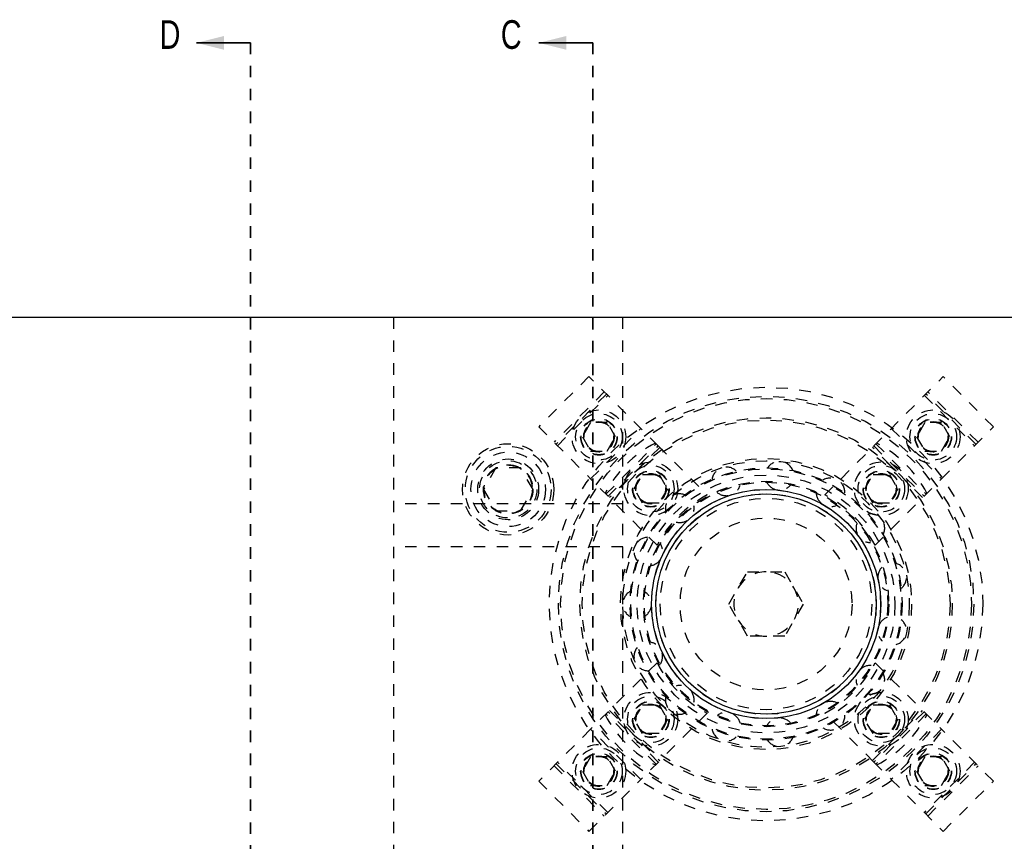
# Model space of a CAD drawing. Header units: inches. Extents: x 1907 to 2452, y -210 to -54.
# Tile 90 of 256: x 1930 to 1938, y -139 to -132. Entities that reach past the tile are written whole.
import ezdxf

# ---------------------------------------------------------------- set-up
doc = ezdxf.new("R2010")
doc.units = ezdxf.units.IN
doc.header["$LTSCALE"] = 0.5
doc.header["$MEASUREMENT"] = 0
doc.linetypes.add('HIDDEN', pattern=[0.225, 0.15, -0.075])
doc.linetypes.add('PHANTOM', pattern=[0.25, 0.125, -0.025, 0.025, -0.025, 0.025, -0.025])
doc.layers.add('SID-M-H', color=4, linetype='HIDDEN')
doc.layers.add('SID-M-S', color=105, linetype='Continuous')
doc.styles.add('SLDTEXTSTYLE0', font='TXT', dxfattribs={"width": 0.595745})

msp = doc.modelspace()

# ---------------------------------------------------------------- linework, layer by layer
at = {"color": 7, "linetype": 'Continuous', "lineweight": 35}
for p, q in [((1931.62626, -132.14195), (1931.15626, -132.14195)), ((1934.61445, -132.14195), (1934.14445, -132.14195))]:
    msp.add_line(p, q, dxfattribs=at)
at = {"color": 7, "linetype": 'PHANTOM', "lineweight": 35}
for p, q in [((1931.62626, -132.14195), (1931.62626, -156.89235)), ((1934.61445, -132.14195), (1934.61445, -156.89235))]:
    msp.add_line(p, q, dxfattribs=at)
at = {"color": 7, "linetype": 'Continuous', "lineweight": 35}
for points in [[(1931.15626, -132.14195), (1931.39626, -132.20195), (1931.39626, -132.08195)], [(1934.14445, -132.14195), (1934.38445, -132.20195), (1934.38445, -132.08195)]]:
    msp.add_solid(points, dxfattribs=at)
at = {"layer": 'SID-M-H'}
for p, q in [((1932.87626, -134.53715), (1932.87626, -153.03715)), ((1934.87626, -153.03715), (1934.87626, -134.53715)), ((1934.58088, -135.05336), (1934.14247, -135.49177)), ((1935.18589, -135.65838), (1934.58088, -135.05336)), ((1937.06663, -135.65838), (1937.67164, -135.05336)), ((1938.11005, -135.49177), (1937.67164, -135.05336)), ((1934.71452, -135.187), (1934.27611, -135.62541)), ((1934.73291, -135.20539), (1934.2945, -135.64379)), ((1934.30687, -135.65617), (1934.74528, -135.21776)), ((1937.50724, -135.21776), (1937.94565, -135.65617)), ((1937.95802, -135.64379), (1937.51961, -135.20539)), ((1937.9764, -135.62541), (1937.538, -135.187)), ((1934.59568, -135.45374), (1934.52351, -135.57874)), ((1934.74002, -135.45374), (1934.59568, -135.45374)), ((1934.81219, -135.57874), (1934.74002, -135.45374)), ((1937.5125, -135.45374), (1937.44033, -135.57874)), ((1937.65684, -135.45374), (1937.5125, -135.45374)), ((1937.729, -135.57874), (1937.65684, -135.45374)), ((1934.14247, -135.49177), (1934.59546, -135.94475)), ((1934.59546, -135.94475), (1935.03386, -135.50635)), ((1937.21865, -135.50635), (1937.65706, -135.94475)), ((1937.65706, -135.94475), (1938.11005, -135.49177)), ((1934.52351, -135.57874), (1934.59568, -135.70374)), ((1934.7291, -136.0784), (1935.16751, -135.63999)), ((1934.74002, -135.70374), (1934.81219, -135.57874)), ((1937.08501, -135.63999), (1937.52342, -136.0784)), ((1937.44033, -135.57874), (1937.5125, -135.70374)), ((1937.65684, -135.70374), (1937.729, -135.57874)), ((1934.59568, -135.70374), (1934.74002, -135.70374)), ((1934.74749, -136.09678), (1935.18589, -135.65838)), ((1935.19827, -135.67075), (1934.75986, -136.10916)), ((1935.18589, -135.65838), (1935.61349, -136.08597)), ((1936.63903, -136.08597), (1937.06663, -135.65838)), ((1937.49266, -136.10916), (1937.05425, -135.67075)), ((1937.06663, -135.65838), (1937.50503, -136.09678)), ((1937.5125, -135.70374), (1937.65684, -135.70374)), ((1933.76801, -135.84965), (1933.65975, -136.03715)), ((1933.98451, -135.84965), (1933.76801, -135.84965)), ((1934.09277, -136.03715), (1933.98451, -135.84965)), ((1934.9765, -136.03173), (1935.04867, -135.90673)), ((1935.04867, -135.90673), (1935.19301, -135.90673)), ((1935.19301, -135.90673), (1935.26518, -136.03173)), ((1936.98734, -136.03173), (1937.05951, -135.90673)), ((1937.05951, -135.90673), (1937.20385, -135.90673)), ((1937.20385, -135.90673), (1937.27602, -136.03173)), ((1935.17508, -136.52438), (1934.59546, -135.94475)), ((1937.07744, -136.52438), (1937.65706, -135.94475)), ((1933.65975, -136.03715), (1933.76801, -136.22465)), ((1933.98451, -136.22465), (1934.09277, -136.03715)), ((1935.04867, -136.15673), (1934.9765, -136.03173)), ((1935.26518, -136.03173), (1935.19301, -136.15673)), ((1937.05951, -136.15673), (1936.98734, -136.03173)), ((1937.27602, -136.03173), (1937.20385, -136.15673)), ((1934.87626, -136.16215), (1932.87626, -136.16215)), ((1935.19301, -136.15673), (1935.04867, -136.15673)), ((1937.20385, -136.15673), (1937.05951, -136.15673)), ((1933.76801, -136.22465), (1933.98451, -136.22465)), ((1934.87626, -136.53715), (1932.87626, -136.53715)), ((1935.8015, -137.03715), (1935.96388, -136.7559)), ((1935.96388, -136.7559), (1936.28864, -136.7559)), ((1936.28864, -136.7559), (1936.45102, -137.03715)), ((1935.96388, -137.3184), (1935.8015, -137.03715)), ((1936.45102, -137.03715), (1936.28864, -137.3184)), ((1936.28864, -137.3184), (1935.96388, -137.3184)), ((1935.17508, -137.54992), (1934.59546, -138.12954)), ((1937.07744, -137.54992), (1937.65706, -138.12954)), ((1934.75986, -137.96514), (1935.19827, -138.40355)), ((1934.9765, -138.04257), (1935.04867, -137.91757)), ((1935.04867, -137.91757), (1935.19301, -137.91757)), ((1935.19301, -137.91757), (1935.26518, -138.04257)), ((1936.98734, -138.04257), (1937.05951, -137.91757)), ((1937.05425, -138.40355), (1937.49266, -137.96514)), ((1937.05951, -137.91757), (1937.20385, -137.91757)), ((1937.20385, -137.91757), (1937.27602, -138.04257)), ((1935.16751, -138.43431), (1934.7291, -137.9959)), ((1935.18589, -138.41592), (1934.74749, -137.97752)), ((1935.04867, -138.16757), (1934.9765, -138.04257)), ((1935.61349, -137.98833), (1935.03386, -138.56795)), ((1935.26518, -138.04257), (1935.19301, -138.16757)), ((1937.06663, -138.41592), (1936.63903, -137.98833)), ((1937.05951, -138.16757), (1936.98734, -138.04257)), ((1937.50503, -137.97752), (1937.06663, -138.41592)), ((1937.52342, -137.9959), (1937.08501, -138.43431)), ((1937.27602, -138.04257), (1937.20385, -138.16757)), ((1934.59546, -138.12954), (1934.14247, -138.58253)), ((1935.03386, -138.56795), (1934.59546, -138.12954)), ((1937.65706, -138.12954), (1937.21865, -138.56795)), ((1938.11005, -138.58253), (1937.65706, -138.12954)), ((1935.19301, -138.16757), (1935.04867, -138.16757)), ((1937.20385, -138.16757), (1937.05951, -138.16757)), ((1934.59568, -138.37056), (1934.52351, -138.49556)), ((1934.74002, -138.37056), (1934.59568, -138.37056)), ((1934.81219, -138.49556), (1934.74002, -138.37056)), ((1937.5125, -138.37056), (1937.44033, -138.49556)), ((1937.65684, -138.37056), (1937.5125, -138.37056)), ((1937.729, -138.49556), (1937.65684, -138.37056)), ((1934.27611, -138.44889), (1934.71452, -138.88729)), ((1934.2945, -138.4305), (1934.73291, -138.86891)), ((1934.74528, -138.85653), (1934.30687, -138.41813)), ((1937.06663, -138.41592), (1937.21865, -138.56795)), ((1937.94565, -138.41813), (1937.50724, -138.85653)), ((1937.51961, -138.86891), (1937.95802, -138.4305)), ((1937.538, -138.88729), (1937.9764, -138.44889)), ((1934.52351, -138.49556), (1934.59568, -138.62056)), ((1934.58088, -139.02094), (1935.03386, -138.56795)), ((1934.74002, -138.62056), (1934.81219, -138.49556)), ((1937.21865, -138.56795), (1937.67164, -139.02094)), ((1937.44033, -138.49556), (1937.5125, -138.62056)), ((1937.65684, -138.62056), (1937.729, -138.49556)), ((1934.14247, -138.58253), (1934.58088, -139.02094)), ((1934.59568, -138.62056), (1934.74002, -138.62056)), ((1937.5125, -138.62056), (1937.65684, -138.62056)), ((1937.67164, -139.02094), (1938.11005, -138.58253))]:
    msp.add_line(p, q, dxfattribs=at)
for centre, radius in [((1936.12626, -137.03715), 1.8915), ((1936.12626, -137.03715), 1.8125), ((1936.12626, -137.03715), 1.7925), ((1934.66785, -135.57874), 0.23438), ((1934.66785, -135.57874), 0.20313), ((1937.58467, -135.57874), 0.23438), ((1937.58467, -135.57874), 0.20313), ((1936.12626, -137.03715), 1.625), ((1934.66785, -135.57874), 0.1595), ((1934.66785, -135.57874), 0.15625), ((1936.12626, -137.03715), 1.605), ((1934.66785, -135.57874), 0.13297), ((1934.66785, -135.57874), 0.1327), ((1934.66785, -135.57874), 0.13218), ((1934.66785, -135.57874), 0.1285), ((1937.58467, -135.57874), 0.1595), ((1937.58467, -135.57874), 0.15625), ((1937.58467, -135.57874), 0.13297), ((1937.58467, -135.57874), 0.1327), ((1937.58467, -135.57874), 0.13218), ((1937.58467, -135.57874), 0.1285), ((1933.87626, -136.03715), 0.3985), ((1933.87626, -136.03715), 0.375), ((1933.87626, -136.03715), 0.325), ((1933.87626, -136.03715), 0.2655), ((1933.87626, -136.03715), 0.25), ((1933.87626, -136.03715), 0.21542), ((1933.87626, -136.03715), 0.21515), ((1933.87626, -136.03715), 0.21463), ((1933.87626, -136.03715), 0.21095), ((1936.12626, -137.03715), 1.27), ((1936.12626, -137.03715), 1.25), ((1935.12084, -136.03173), 0.23438), ((1937.13168, -136.03173), 0.23438), ((1935.12084, -136.03173), 0.20313), ((1936.12626, -137.03715), 1.1875), ((1936.12626, -137.03715), 1.17963), ((1935.12084, -136.03173), 0.1595), ((1935.12084, -136.03173), 0.15625), ((1935.12084, -136.03173), 0.13297), ((1935.12084, -136.03173), 0.1327), ((1935.12084, -136.03173), 0.13218), ((1935.12084, -136.03173), 0.1285), ((1936.12626, -137.03715), 1.125), ((1937.13168, -136.03173), 0.20313), ((1937.13168, -136.03173), 0.1595), ((1937.13168, -136.03173), 0.15625), ((1937.13168, -136.03173), 0.13297), ((1937.13168, -136.03173), 0.1327), ((1937.13168, -136.03173), 0.13218), ((1937.13168, -136.03173), 0.1285), ((1936.12626, -137.03715), 1.07037), ((1936.12626, -137.03715), 1.0625), ((1936.12626, -137.03715), 0.9994), ((1936.12626, -137.03715), 0.96165), ((1936.12626, -137.03715), 0.92288), ((1936.12626, -137.03715), 0.75), ((1935.12084, -138.04257), 0.23438), ((1935.12084, -138.04257), 0.20313), ((1935.12084, -138.04257), 0.1595), ((1935.12084, -138.04257), 0.15625), ((1937.13168, -138.04257), 0.23438), ((1937.13168, -138.04257), 0.20313), ((1937.13168, -138.04257), 0.1595), ((1937.13168, -138.04257), 0.15625), ((1935.12084, -138.04257), 0.13297), ((1935.12084, -138.04257), 0.1327), ((1935.12084, -138.04257), 0.13218), ((1935.12084, -138.04257), 0.1285), ((1937.13168, -138.04257), 0.13297), ((1937.13168, -138.04257), 0.1327), ((1937.13168, -138.04257), 0.13218), ((1937.13168, -138.04257), 0.1285), ((1934.66785, -138.49556), 0.23438), ((1934.66785, -138.49556), 0.20312), ((1937.58467, -138.49556), 0.23438), ((1937.58467, -138.49556), 0.20313), ((1934.66785, -138.49556), 0.1595), ((1934.66785, -138.49556), 0.15625), ((1934.66785, -138.49556), 0.13297), ((1934.66785, -138.49556), 0.1327), ((1934.66785, -138.49556), 0.13218), ((1934.66785, -138.49556), 0.1285), ((1937.58467, -138.49556), 0.1595), ((1937.58467, -138.49556), 0.15625), ((1937.58467, -138.49556), 0.13297), ((1937.58467, -138.49556), 0.1327), ((1937.58467, -138.49556), 0.13218), ((1937.58467, -138.49556), 0.1285)]:
    msp.add_circle(centre, radius, dxfattribs=at)
for centre, radius, start, end in [((1935.63659, -136.54748), 1.031, 117.501613, 152.498387), ((1936.61593, -136.54748), 1.031, 27.501613, 62.498387), ((1936.24385, -135.91831), 0.125, 21.558851, 146.690525), ((1935.77862, -135.96721), 0.125, 45.544053, 170.694737), ((1935.77862, -135.96721), 0.125, 230.984489, 345.171317), ((1936.24385, -135.91831), 0.125, 207.00596, 321.170025), ((1936.68876, -136.06287), 0.125, 357.570897, 122.687837), ((1936.08957, -137.00046), 1.031, 117.501613, 152.498387), ((1935.37349, -136.20111), 0.125, 69.526167, 194.700135), ((1936.68876, -136.06287), 0.125, 183.024101, 297.170839), ((1936.16294, -137.00046), 1.031, 27.501613, 62.498387), ((1935.37349, -136.20111), 0.125, 255.157204, 9.17438), ((1937.0364, -136.37589), 0.125, 333.580532, 98.687012), ((1937.0364, -136.37589), 0.125, 159.039248, 270), ((1935.09852, -136.57957), 0.125, 93.706535, 218.706378), ((1935.09852, -136.57957), 0.125, 279.100808, 33.178877), ((1937.22668, -136.80325), 0.125, 309.588093, 74.688682), ((1936.12626, -137.03715), 0.28125, 90, 210), ((1936.12626, -137.03715), 0.28125, 210, 90), ((1937.22668, -136.80325), 0.125, 135.05174, 249.227922), ((1935.00126, -137.03715), 0.125, 117.685543, 242.713125), ((1935.00126, -137.03715), 0.125, 303.096885, 57.184472), ((1937.22668, -137.27105), 0.125, 111.061914, 225.225806), ((1937.22668, -137.27105), 0.125, 285.593922, 50.68904), ((1935.09852, -137.49473), 0.125, 327.093379, 81.190824), ((1935.09852, -137.49473), 0.125, 141.667962, 270), ((1936.08957, -137.07383), 1.031, 207.501613, 242.498387), ((1936.16294, -137.07383), 1.031, 297.501613, 332.498387), ((1937.0364, -137.69841), 0.125, 87.070111, 201.222057), ((1937.0364, -137.69841), 0.125, 261.608784, 26.696922), ((1935.37349, -137.87319), 0.125, 351.089948, 105.197596), ((1935.37349, -137.87319), 0.125, 165.653451, 290.739792), ((1936.68876, -138.01143), 0.125, 63.076671, 177.217019), ((1935.63659, -137.52682), 1.031, 207.501613, 242.498387), ((1935.77862, -138.10709), 0.125, 15.086247, 129.204447), ((1936.24385, -138.15599), 0.125, 39.081936, 153.211035), ((1936.68876, -138.01143), 0.125, 237.624916, 2.708045), ((1936.61593, -137.52682), 1.031, 297.501613, 332.498387), ((1935.77862, -138.10709), 0.125, 189.641668, 314.732632), ((1936.24385, -138.15599), 0.125, 213.632271, 338.722177)]:
    msp.add_arc(centre, radius, start, end, dxfattribs=at)
at = {"layer": 'SID-M-S'}
msp.add_line((1944.12626, -134.53715), (1911.12626, -134.53715), dxfattribs=at)
for radius in [1, 0.96063]:
    msp.add_circle((1936.12626, -137.03715), radius, dxfattribs=at)

# ---------------------------------------------------------------- texts
at = {"color": 7, "style": 'SLDTEXTSTYLE0', "width": 0.75}
for s, p in [('D', (1930.83487, -132.1943)), ('C', (1933.81193, -132.1943))]:
    msp.add_text(s, height=0.25, dxfattribs=at).set_placement(p)

doc.saveas('drawing.dxf')
